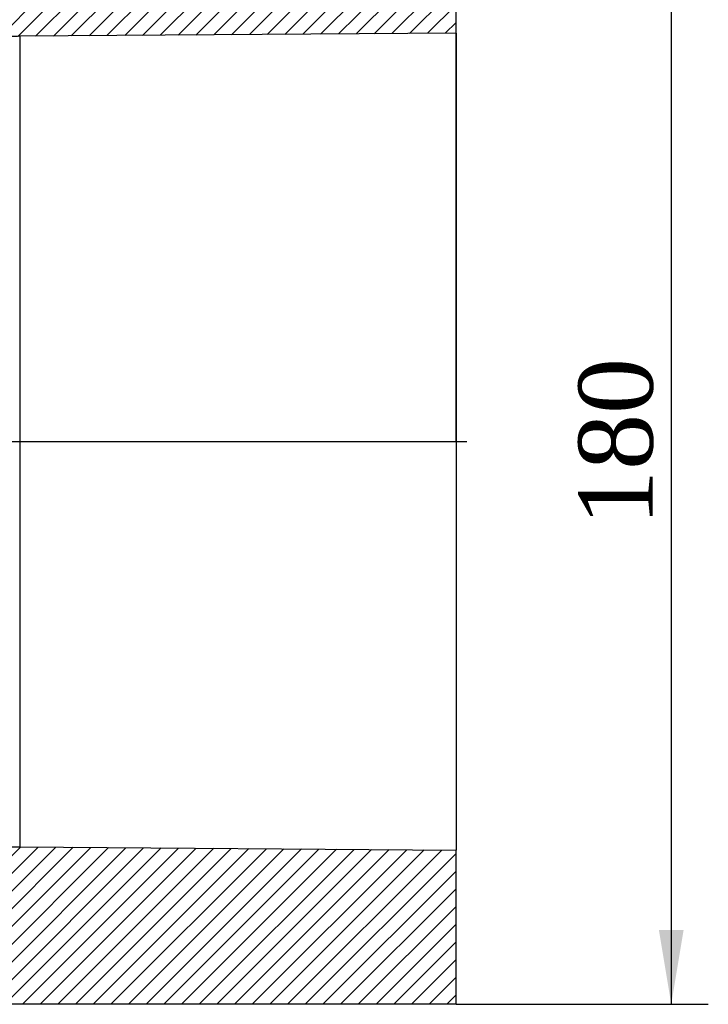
# Model space of a CAD drawing. Header units: millimetres. Extents: x -124 to 1174, y 0 to 830.
# Tile 2 of 14: x 300 to 411, y 428 to 586. Entities that reach past the tile are written whole.
import ezdxf
from ezdxf.enums import TextEntityAlignment as Align
from ezdxf.lldxf.tags import DXFTag

# ---------------------------------------------------------------- set-up
doc = ezdxf.new("R2010")
doc.units = ezdxf.units.MM
doc.header["$LTSCALE"] = 3.952569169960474
for name, color, linetype in [('CAP180H', 7, 'Continuous'), ('Default', 7, 'Continuous'), ('DV4_Default', 7, 'Continuous')]:
    doc.layers.add(name, color=color, linetype=linetype)
doc.styles.add('SEACAD_Times_New_Roman', font='times.ttf')
tags = doc.linetypes.add('CENTER2', pattern=[28.575000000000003, 19.05, -3.175, 3.175, -3.175]).pattern_tags.tags
tags[10:11] = [DXFTag(74, 4), DXFTag(75, 0), DXFTag(340, '0'), DXFTag(46, 0.0), DXFTag(50, 0.0), DXFTag(44, 0.0), DXFTag(45, 0.0)]
tags[8:9] = [DXFTag(74, 4), DXFTag(75, 0), DXFTag(340, '0'), DXFTag(46, 0.0), DXFTag(50, 0.0), DXFTag(44, 0.0), DXFTag(45, 0.0)]
tags[6:7] = [DXFTag(74, 4), DXFTag(75, 0), DXFTag(340, '0'), DXFTag(46, 0.0), DXFTag(50, 0.0), DXFTag(44, 0.0), DXFTag(45, 0.0)]
tags[4:5] = [DXFTag(74, 4), DXFTag(75, 0), DXFTag(340, '0'), DXFTag(46, 0.0), DXFTag(50, 0.0), DXFTag(44, 0.0), DXFTag(45, 0.0)]
doc.dimstyles.new('ANSImm', dxfattribs={"dimtxt": 11.85770750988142, "dimasz": 11.85770750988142, "dimexe": 5.928853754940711, "dimexo": 0, "dimgap": 2.964426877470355, "dimtad": 1, "dimdsep": 46, "dimtxsty": 'SEACAD_Times_New_Roman', "dimblk1": '_SE_FILLED', "dimblk2": '_SE_FILLED', "dimsah": 1, "dimcen": 5.928853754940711, "dimazin": 0, "dimtfac": 0.85, "dimtdec": 3, "dimtofl": 0, "dimtmove": 0, "dimatfit": 3, "dimfxl": 1, "dimarcsym": 0})

# ---------------------------------------------------------------- blocks, each defined once
blk = doc.blocks.new('SE6')
at = {"layer": 'CAP180H', "linetype": 'Continuous'}
h = blk.add_hatch(dxfattribs=at)
h.set_pattern_fill('LINE', scale=0.6299212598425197, angle=45, style=0)
h.set_pattern_definition([(45, (0, 0), (-1.414213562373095, 1.414213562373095), [])])
edge = h.paths.add_edge_path()
edge.add_arc((272.3849067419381, 545.7122826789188), 5, 304.78090165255, 358.2642954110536)
edge.add_line((277.3826126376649, 545.5608370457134), (277.6566229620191, 554.6031777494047))
edge.add_arc((287.6520347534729, 554.3002864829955), 10, 119.44485484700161, 178.2642954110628, ccw=False)
edge.add_arc((277.820321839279, 571.7168711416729), 10, 299.4448548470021, 332.6098072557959)
edge.add_line((286.6992632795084, 567.1163930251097), (287.2305399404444, 568.1417591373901))
edge.add_line((287.2305399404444, 568.1417591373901), (289.9552197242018, 577.2240250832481))
edge.add_arc((297.617830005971, 574.9252419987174), 8, 91.3445889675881, 163.3007557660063, ccw=False)
edge.add_line((297.4301072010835, 582.9230392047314), (300.4365792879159, 582.9845614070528))
edge.add_line((300.4365792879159, 582.9845614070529), (370.2552361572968, 583.4985222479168))
edge.add_line((370.2552361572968, 583.4985222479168), (370.2552361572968, 608.1574131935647))
edge.add_line((370.2552361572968, 608.1574131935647), (265.2552361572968, 608.1574131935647))
edge.add_arc((265.2552361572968, 593.1574131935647), 15, 90, 172.2385003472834)
edge.add_arc((815.5182524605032, 518.1574131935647), 570.3506884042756, 172.2385003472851, 178.2919762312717)
edge.add_line((245.420973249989, 535.1574131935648), (243.4218618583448, 535.2170256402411))
edge.add_arc((815.5182524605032, 518.1574131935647), 572.3506884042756, 178.2919762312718, 178.9482164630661)
edge.add_arc((295.2552361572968, 527.7089989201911), 52, 178.9482164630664, 180)
edge.add_line((243.2552361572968, 527.7089989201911), (243.2552361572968, 508.6058274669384))
edge.add_arc((295.2552361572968, 508.6058274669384), 52, 180, 181.051783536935)
edge.add_arc((815.5182524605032, 518.1574131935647), 572.3506884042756, 181.051783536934, 181.7080237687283)
edge.add_line((243.4218618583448, 501.0978007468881), (245.420973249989, 501.1574131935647))
edge.add_arc((815.5182524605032, 518.1574131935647), 570.3506884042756, 181.7080237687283, 187.7614996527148)
edge.add_arc((265.2552361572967, 443.1574131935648), 15, 187.7614996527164, 270)
edge.add_line((265.2552361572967, 428.1574131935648), (370.2552361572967, 428.1574131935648))
edge.add_line((370.2552361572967, 428.1574131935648), (370.2552361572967, 452.8163041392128))
edge.add_line((370.2552361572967, 452.8163041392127), (300.4365792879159, 453.3302649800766))
edge.add_line((300.4365792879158, 453.3302649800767), (297.4301072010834, 453.3917871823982))
edge.add_arc((297.617830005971, 461.3895843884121), 8, 196.6992442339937, 268.6554110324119, ccw=False)
edge.add_line((289.9552197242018, 459.0908013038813), (287.2305399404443, 468.1730672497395))
edge.add_line((287.2305399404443, 468.1730672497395), (286.6992632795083, 469.1984333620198))
edge.add_arc((277.820321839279, 464.5979552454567), 10, 27.39019274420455, 60.55514515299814)
edge.add_arc((287.6520347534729, 482.014539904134), 10, 181.7357045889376, 240.5551451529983, ccw=False)
edge.add_line((277.6566229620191, 481.7116486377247), (277.3826126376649, 490.7539893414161))
edge.add_arc((272.3849067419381, 490.6025437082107), 5, 1.735704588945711, 55.21909834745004)
edge.add_line((275.237105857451, 494.709240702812), (272.5375747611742, 496.584129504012))
edge.add_arc((275.3897738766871, 500.6908264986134), 5, 177.456512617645, 235.2190983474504, ccw=False)
edge.add_line((270.394699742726, 500.9127147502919), (271.1607336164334, 518.1574131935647))
edge.add_line((271.1607336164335, 518.1574131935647), (270.3946997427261, 535.402111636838))
edge.add_arc((275.3897738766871, 535.6239998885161), 5, 124.78090165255, 182.5434873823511, ccw=False)
edge.add_line((272.5375747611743, 539.7306968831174), (275.237105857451, 541.6055856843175))
at = {"layer": 'CAP180H', "color": 7, "linetype": 'Continuous'}
for p, q in [((370.2552361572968, 583.4985222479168), (370.2552361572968, 608.1574131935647)), ((370.2552361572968, 583.4985222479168), (300.4365792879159, 582.9845614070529)), ((300.4365792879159, 582.9845614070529), (300.4365792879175, 453.3302649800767)), ((370.2552361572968, 583.4985222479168), (370.2552361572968, 452.8163041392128)), ((300.4365792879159, 453.3302649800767), (370.2552361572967, 452.8163041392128)), ((370.2552361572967, 428.1574131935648), (370.2552361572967, 452.8163041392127)), ((370.2552361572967, 428.1574131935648), (265.2552361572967, 428.1574131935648))]:
    blk.add_line(p, q, dxfattribs=at)
for centre, start, end in [((309.1627825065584, 83.06071382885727), 91.00000000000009, 91.34458896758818), ((309.1627825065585, 953.2541125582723), 268.6554110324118, 268.9999999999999)]:
    blk.add_arc(centre, 499.9999999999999, start, end, dxfattribs=at)
at = {"layer": 'DV4_Default', "color": 7, "linetype": 'CENTER2'}
blk.add_line((241.5052361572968, 518.1574131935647), (372.0052361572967, 518.1574131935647), dxfattribs=at)
blk = doc.blocks.new('DMBLK24')
at = {"layer": 'Default', "linetype": 'Continuous'}
for points in [[(257.0252786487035, 654.5442773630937), (245.1675710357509, 652.5679927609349), (257.0252786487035, 650.5917081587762)], [(358.3975285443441, 654.5442773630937), (358.3975285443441, 650.5917081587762), (370.2552361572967, 652.5679927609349)]]:
    blk.add_hatch(color=7, dxfattribs=at).paths.add_polyline_path(points)
at = {"layer": 'Default', "color": 7, "linetype": 'Continuous'}
for p, q in [((245.1675640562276, 518.1574131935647), (245.1675640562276, 658.4968465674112)), ((370.2552361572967, 518.1574131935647), (370.2552361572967, 658.4968465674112)), ((370.2552361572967, 652.5679927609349), (245.1675710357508, 652.5679927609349))]:
    blk.add_line(p, q, dxfattribs=at)
at = {"layer": 'Default', "color": 7, "linetype": 'Continuous', "style": 'SEACAD_Times_New_Roman'}
blk.add_text('125', height=11.85770750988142, dxfattribs=at).set_placement((297.2821218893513, 667.3901271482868), align=Align.TOP_LEFT)
blk = doc.blocks.new('_SE_FILLED')
at = {"color": 0}
blk.add_line((0, 0), (-1, 0), dxfattribs=at)
blk.add_solid([(0, 0), (-1, -0.1665), (-1, 0.1665), (0, 0)], dxfattribs=at)
blk = doc.blocks.new('DMBLK25')
at = {"layer": 'Default', "linetype": 'Continuous'}
for points in [[(406.663112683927, 596.299705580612), (404.6868280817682, 608.1574131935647), (402.7105434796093, 596.299705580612)], [(406.663112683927, 440.0151158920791), (402.7105434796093, 440.0151158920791), (404.6868280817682, 428.1574082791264)]]:
    blk.add_hatch(color=7, dxfattribs=at).paths.add_polyline_path(points)
at = {"layer": 'Default', "color": 7, "linetype": 'Continuous'}
for p, q in [((370.2552361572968, 608.1574131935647), (410.6156818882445, 608.1574131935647)), ((404.6868280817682, 608.1574131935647), (404.6868280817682, 428.1574082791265)), ((370.2552361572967, 428.1574131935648), (410.6156818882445, 428.1574131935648))]:
    blk.add_line(p, q, dxfattribs=at)
at = {"layer": 'Default', "color": 7, "linetype": 'Continuous', "style": 'SEACAD_Times_New_Roman'}
blk.add_text('180', height=11.85770750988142, rotation=90, dxfattribs=at).set_placement((389.8646936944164, 504.6699709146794), align=Align.TOP_LEFT)

msp = doc.modelspace()

# ---------------------------------------------------------------- block references
at = {"layer": 'Default'}
msp.add_blockref('SE6', (0, 0), dxfattribs=at)

# ---------------------------------------------------------------- dimensions: what is measured, and where the dimension line sits
at = {"layer": 'Default', "color": 7, "linetype": 'Continuous'}
dim = msp.add_linear_dim(base=(245.1675640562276, 652.5679927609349), p1=(370.2552361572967, 518.1574131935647), p2=(245.1675640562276, 518.1574131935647), text='\\A1;125 {}', dimstyle='ANSImm', dxfattribs=at)
dim.commit()
dim.dimension.update_dxf_attribs({"geometry": 'DMBLK24', "text_midpoint": (314.9197593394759, 652.5679927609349), "dimtype": 160})
dim = msp.add_linear_dim(base=(404.6868280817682, 608.1574131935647), p1=(370.2552361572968, 608.1574131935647), p2=(370.2552361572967, 428.1574131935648), angle=269.99999999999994, text='\\A1;<>', dimstyle='ANSImm', dxfattribs=at)
dim.commit()
dim.dimension.update_dxf_attribs({"geometry": 'DMBLK25', "text_midpoint": (404.6868280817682, 518.1574107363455), "dimtype": 161})

doc.saveas('drawing.dxf')
